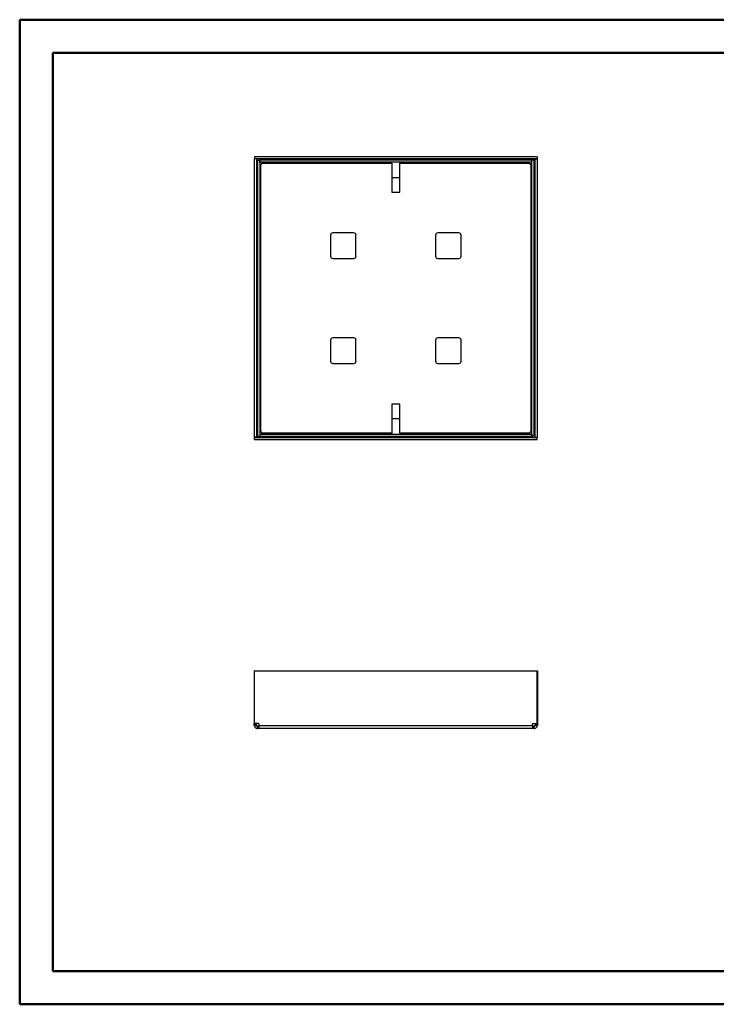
# Model space of a CAD drawing. Header units: millimetres. Extents: x 0 to 420, y 0 to 297.
# Tile 1 of 2: x 0 to 210, y 0 to 297. Entities that reach past the tile are written whole.
import ezdxf

# ---------------------------------------------------------------- set-up
doc = ezdxf.new("R2010")
doc.units = ezdxf.units.MM

msp = doc.modelspace()

# ---------------------------------------------------------------- linework, layer by layer
at = {"color": 7, "linetype": 'Continuous', "lineweight": 50}
for p, q in [((0.38, 0.21), (0.38, 297.21)), ((0.38, 297.21), (420.38, 297.21)), ((10.38, 10.21), (10.38, 287.21)), ((10.38, 287.21), (410.38, 287.21)), ((10.38, 10.21), (410.38, 10.21)), ((0.38, 0.21), (420.38, 0.21))]:
    msp.add_line(p, q, dxfattribs=at)
at = {"color": 7, "linetype": 'Continuous', "lineweight": 25}
for p, q in [((71.13, 255.89), (71.13, 255.22)), ((156.4, 255.89), (71.13, 255.89)), ((156.4, 255.89), (156.4, 255.22)), ((71.76, 255.2), (71.1, 255.2)), ((71.1, 255.2), (71.1, 171.24)), ((156.4, 255.22), (71.13, 255.22)), ((71.76, 255.2), (71.76, 171.24)), ((72.03, 172.04), (72.03, 254.4)), ((72.03, 254.4), (72.1, 254.4)), ((72.1, 254.85), (72.76, 254.85)), ((72.1, 254.85), (72.1, 171.59)), ((72.58, 254.95), (154.95, 254.95)), ((72.58, 254.85), (72.58, 254.95)), ((72.76, 254.85), (72.76, 171.59)), ((72.78, 254.22), (72.78, 254.89)), ((154.75, 254.89), (72.78, 254.89)), ((154.75, 254.22), (72.78, 254.22)), ((73.03, 172.87), (73.03, 253.57)), ((73.08, 253.57), (73.03, 253.57)), ((73.41, 253.95), (112.6, 253.95)), ((73.41, 253.95), (73.41, 253.9)), ((112.6, 253.95), (112.6, 254.22)), ((112.6, 253.95), (112.6, 245.22)), ((114.93, 254.22), (114.93, 253.95)), ((114.93, 253.95), (154.11, 253.95)), ((114.93, 245.22), (114.93, 253.95)), ((154.11, 253.9), (154.11, 253.95)), ((154.5, 253.57), (154.45, 253.57)), ((154.5, 253.57), (154.5, 172.87)), ((154.75, 254.22), (154.75, 254.89)), ((155.43, 254.85), (154.76, 254.85)), ((154.76, 171.59), (154.76, 254.85)), ((154.95, 254.95), (154.95, 254.85)), ((155.43, 171.59), (155.43, 254.85)), ((155.43, 254.4), (155.5, 254.4)), ((155.5, 254.4), (155.5, 172.04)), ((155.76, 171.24), (155.76, 255.2)), ((155.76, 255.2), (156.43, 255.2)), ((156.43, 171.24), (156.43, 255.2)), ((114.93, 249.55), (112.6, 249.55)), ((112.6, 245.22), (114.93, 245.22)), ((94.1, 232.22), (94.1, 225.89)), ((101.1, 232.89), (94.76, 232.89)), ((101.76, 225.89), (101.76, 232.22)), ((125.76, 232.22), (125.76, 225.89)), ((132.76, 232.89), (126.43, 232.89)), ((133.43, 225.89), (133.43, 232.22)), ((94.76, 225.22), (101.1, 225.22)), ((126.43, 225.22), (132.76, 225.22)), ((94.1, 200.55), (94.1, 194.22)), ((101.1, 201.22), (94.76, 201.22)), ((101.76, 194.22), (101.76, 200.55)), ((125.76, 200.55), (125.76, 194.22)), ((132.76, 201.22), (126.43, 201.22)), ((133.43, 194.22), (133.43, 200.55)), ((94.76, 193.55), (101.1, 193.55)), ((126.43, 193.55), (132.76, 193.55)), ((112.6, 181.22), (112.6, 172.49)), ((114.93, 181.22), (112.6, 181.22)), ((114.93, 172.49), (114.93, 181.22)), ((112.6, 176.89), (114.93, 176.89)), ((73.03, 172.87), (73.08, 172.87)), ((73.41, 172.54), (73.41, 172.49)), ((112.6, 172.49), (73.41, 172.49)), ((112.6, 172.22), (112.6, 172.49)), ((154.11, 172.49), (114.93, 172.49)), ((114.93, 172.49), (114.93, 172.22)), ((154.11, 172.49), (154.11, 172.54)), ((154.45, 172.87), (154.5, 172.87)), ((71.76, 171.24), (71.1, 171.24)), ((71.13, 171.22), (156.4, 171.22)), ((71.13, 170.55), (71.13, 171.22)), ((71.13, 170.55), (156.4, 170.55)), ((72.1, 172.04), (72.03, 172.04)), ((72.1, 171.59), (72.76, 171.59)), ((72.58, 171.49), (72.58, 171.59)), ((154.95, 171.49), (72.58, 171.49)), ((72.78, 172.22), (154.75, 172.22)), ((72.78, 172.22), (72.78, 171.55)), ((72.78, 171.55), (154.75, 171.55)), ((154.75, 172.22), (154.75, 171.55)), ((155.43, 171.59), (154.76, 171.59)), ((154.95, 171.59), (154.95, 171.49)), ((155.5, 172.04), (155.43, 172.04)), ((155.76, 171.24), (156.43, 171.24)), ((156.4, 170.55), (156.4, 171.22)), ((71.13, 100.83), (71.1, 100.83)), ((71.1, 100.83), (71.1, 84.9)), ((71.13, 84.9), (71.13, 100.83)), ((71.13, 100.83), (156.4, 100.83)), ((156.4, 84.9), (156.4, 100.83)), ((156.4, 100.83), (156.43, 100.83)), ((156.43, 100.83), (156.43, 84.9)), ((71.1, 84.9), (71.13, 84.9)), ((71.1, 84.73), (71.1, 84.9)), ((71.1, 84.73), (71.76, 84.73)), ((71.1, 84.35), (71.1, 84.73)), ((71.1, 84.35), (71.76, 84.35)), ((72.41, 84.9), (71.13, 84.9)), ((71.76, 84.73), (71.76, 84.9)), ((71.76, 84.35), (71.76, 84.73)), ((72.03, 83.42), (72.03, 84.08)), ((72.41, 84.08), (72.03, 84.08)), ((72.41, 83.42), (72.03, 83.42)), ((72.41, 83.42), (72.41, 84.08)), ((72.58, 84.08), (72.41, 84.08)), ((72.58, 83.42), (72.41, 83.42)), ((72.58, 84.35), (72.58, 84.73)), ((72.58, 84.35), (154.95, 84.35)), ((154.95, 83.42), (72.58, 83.42)), ((154.95, 84.35), (154.95, 84.73)), ((155.11, 84.08), (154.95, 84.08)), ((155.11, 83.42), (154.95, 83.42)), ((155.11, 84.9), (156.4, 84.9)), ((155.11, 83.42), (155.11, 84.08)), ((155.5, 84.08), (155.11, 84.08)), ((155.5, 83.42), (155.11, 83.42)), ((155.5, 83.42), (155.5, 84.08)), ((155.76, 84.9), (155.76, 84.73)), ((156.43, 84.73), (155.76, 84.73)), ((155.76, 84.73), (155.76, 84.35)), ((156.43, 84.35), (155.76, 84.35)), ((156.43, 84.9), (156.4, 84.9)), ((156.43, 84.9), (156.43, 84.73)), ((156.43, 84.73), (156.43, 84.35))]:
    msp.add_line(p, q, dxfattribs=at)
for centre, radius, start, end in [((73.08, 253.9), 0.333, 270, 0), ((154.45, 253.9), 0.333, 180, 270), ((94.76, 232.22), 0.667, 90, 180), ((101.1, 232.22), 0.667, 0, 90), ((126.43, 232.22), 0.667, 90, 180), ((132.76, 232.22), 0.667, 0, 90), ((94.76, 225.89), 0.667, 180, 270), ((101.1, 225.89), 0.667, 270, 0), ((126.43, 225.89), 0.667, 180, 270), ((132.76, 225.89), 0.667, 270, 0), ((94.76, 200.55), 0.667, 90, 180), ((101.1, 200.55), 0.667, 0, 90), ((126.43, 200.55), 0.667, 90, 180), ((132.76, 200.55), 0.667, 0, 90), ((94.76, 194.22), 0.667, 180, 270), ((101.1, 194.22), 0.667, 270, 0), ((126.43, 194.22), 0.667, 180, 270), ((132.76, 194.22), 0.667, 270, 0), ((73.08, 172.54), 0.333, 0, 90), ((154.45, 172.54), 0.333, 90, 180), ((72.41, 84.73), 0.167, 0, 90), ((155.11, 84.73), 0.167, 90, 180)]:
    msp.add_arc(centre, radius, start, end, dxfattribs=at)
for points in [[(72.03, 254.4), (71.99, 254.4), (71.92, 254.4), (71.84, 254.4), (71.78, 254.4), (71.77, 254.4), (71.76, 254.4)], [(72.58, 255.22), (72.58, 255.21), (72.58, 255.21), (72.58, 255.15), (72.58, 255.06), (72.58, 254.99), (72.58, 254.95)], [(73.03, 253.57), (72.99, 253.57), (72.92, 253.57), (72.84, 253.57), (72.78, 253.57), (72.77, 253.57), (72.76, 253.57)], [(73.41, 254.22), (73.41, 254.21), (73.41, 254.21), (73.41, 254.15), (73.41, 254.06), (73.41, 253.99), (73.41, 253.95)], [(154.11, 253.95), (154.11, 253.99), (154.11, 254.06), (154.11, 254.15), (154.11, 254.21), (154.11, 254.21), (154.11, 254.22)], [(154.76, 253.57), (154.76, 253.57), (154.75, 253.57), (154.69, 253.57), (154.6, 253.57), (154.53, 253.57), (154.5, 253.57)], [(154.95, 254.95), (154.95, 254.99), (154.95, 255.06), (154.95, 255.15), (154.95, 255.21), (154.95, 255.21), (154.95, 255.22)], [(155.76, 254.4), (155.76, 254.4), (155.75, 254.4), (155.69, 254.4), (155.6, 254.4), (155.53, 254.4), (155.5, 254.4)], [(72.76, 172.87), (72.77, 172.87), (72.78, 172.87), (72.84, 172.87), (72.92, 172.87), (72.99, 172.87), (73.03, 172.87)], [(73.41, 172.49), (73.41, 172.45), (73.41, 172.38), (73.41, 172.29), (73.41, 172.23), (73.41, 172.22), (73.41, 172.22)], [(154.11, 172.22), (154.11, 172.22), (154.11, 172.23), (154.11, 172.29), (154.11, 172.38), (154.11, 172.45), (154.11, 172.49)], [(154.5, 172.87), (154.53, 172.87), (154.6, 172.87), (154.69, 172.87), (154.75, 172.87), (154.76, 172.87), (154.76, 172.87)], [(71.76, 172.04), (71.77, 172.04), (71.78, 172.04), (71.84, 172.04), (71.92, 172.04), (71.99, 172.04), (72.03, 172.04)], [(72.58, 171.49), (72.58, 171.45), (72.58, 171.38), (72.58, 171.29), (72.58, 171.23), (72.58, 171.22), (72.58, 171.22)], [(154.95, 171.22), (154.95, 171.22), (154.95, 171.23), (154.95, 171.29), (154.95, 171.38), (154.95, 171.45), (154.95, 171.49)], [(155.5, 172.04), (155.53, 172.04), (155.6, 172.04), (155.69, 172.04), (155.75, 172.04), (155.76, 172.04), (155.76, 172.04)], [(71.1, 84.35), (71.11, 84.23), (71.14, 83.98), (71.35, 83.68), (71.66, 83.46), (71.91, 83.43), (72.03, 83.42)], [(71.76, 84.35), (71.77, 84.32), (71.78, 84.25), (71.84, 84.16), (71.92, 84.1), (71.99, 84.09), (72.03, 84.08)], [(72.58, 83.42), (72.58, 83.43), (72.58, 83.46), (72.58, 83.68), (72.58, 83.98), (72.58, 84.23), (72.58, 84.35)], [(154.95, 84.35), (154.95, 84.23), (154.95, 83.98), (154.95, 83.68), (154.95, 83.46), (154.95, 83.43), (154.95, 83.42)], [(155.5, 84.08), (155.53, 84.09), (155.6, 84.1), (155.69, 84.16), (155.75, 84.25), (155.76, 84.32), (155.76, 84.35)], [(155.5, 83.42), (155.62, 83.43), (155.86, 83.46), (156.17, 83.68), (156.39, 83.98), (156.42, 84.23), (156.43, 84.35)]]:
    msp.add_open_spline(points, degree=3, dxfattribs=at)

doc.saveas('drawing.dxf')
